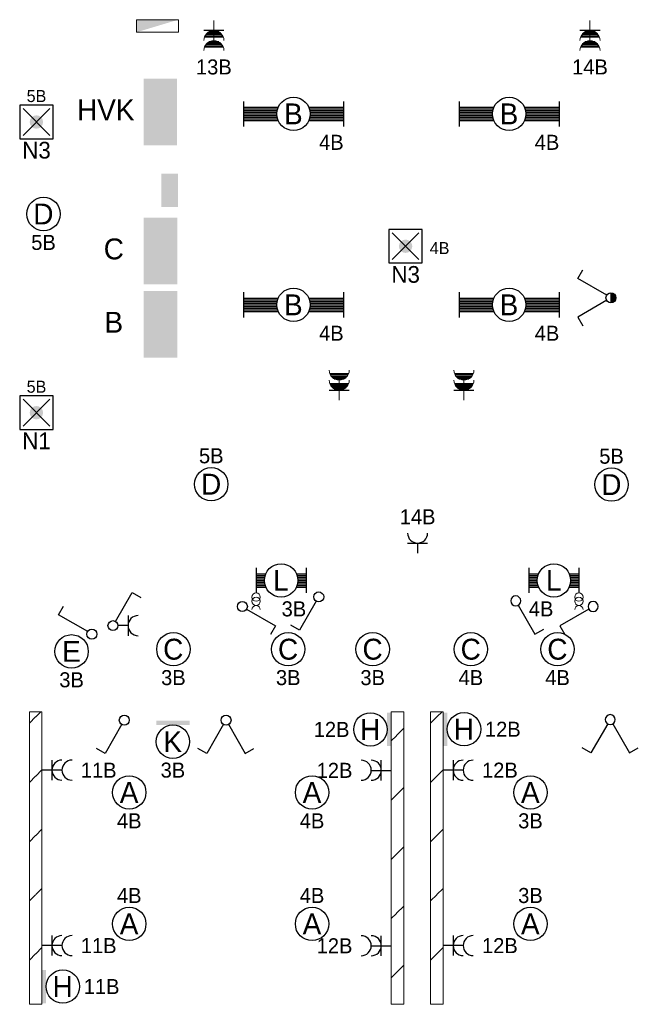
# Model space of a CAD drawing. Header units: millimetres. Extents: x 2866 to 82825, y 5804 to 55791.
# Tile 3 of 28: x 10022 to 17423, y 8045 to 19830. Entities that reach past the tile are written whole.
import ezdxf
from ezdxf.enums import TextEntityAlignment as Align

# ---------------------------------------------------------------- set-up
doc = ezdxf.new("R2010")
doc.units = ezdxf.units.MM
for name, color, linetype, lineweight in [('Level 14', 1, 'Continuous', 0), ('Level 16', 1, 'Continuous', 0), ('Level 18', 1, 'Continuous', 0), ('Level 19', 1, 'Continuous', 0), ('Level 20', 1, 'Continuous', 0), ('Level 52', 1, 'Continuous', 0)]:
    doc.layers.add(name, color=color, linetype=linetype, lineweight=lineweight)
doc.styles.add('Style-WORKING', font='WORKING.shx')

# ---------------------------------------------------------------- blocks, each defined once
blk = doc.blocks.new('EA8')
at = {"layer": 'Level 18', "color": 3, "linetype": 'Continuous', "lineweight": 25}
blk.add_circle((2.5, 0), 2, dxfattribs=at)
blk.add_solid([(0.5, -2), (0.5, 2), (0, -2), (0, 2)], dxfattribs=at)
at = {"layer": 'Level 18', "color": 1, "linetype": 'Continuous', "lineweight": 18, "style": 'Style-WORKING'}
blk.add_attdef('EA8_880', text='', height=1.8, dxfattribs=at).set_placement((2.8, 2.5), align=Align.CENTER)
at = {"layer": 'Level 18', "color": 2, "linetype": 'Continuous', "lineweight": 18, "style": 'Style-WORKING'}
blk.add_attdef('EA8_879', text='', height=2.5, dxfattribs=at).set_placement((2.48, 0), align=Align.MIDDLE_CENTER)
at = {"layer": 'Level 18', "color": 1, "linetype": 'Continuous', "lineweight": 18, "style": 'Style-WORKING'}
blk.add_attdef('EA8_882', text='', height=1.8, dxfattribs=at).set_placement((5, 0), align=Align.MIDDLE_LEFT)
blk.add_attdef('EA8_881', text='', height=1.8, dxfattribs=at).set_placement((2.8, -2.5), align=Align.TOP_CENTER)
blk = doc.blocks.new('EA7')
at = {"layer": 'Level 18', "color": 3, "linetype": 'Continuous', "lineweight": 25}
blk.add_circle((-2.5, 0), 2, dxfattribs=at)
blk.add_solid([(0, -2), (0, 2), (-0.5, -2), (-0.5, 2)], dxfattribs=at)
at = {"layer": 'Level 18', "color": 1, "linetype": 'Continuous', "lineweight": 18, "style": 'Style-WORKING'}
blk.add_attdef('EA7_1076', text='', height=1.8, dxfattribs=at).set_placement((-2.2, 2.5), align=Align.CENTER)
at = {"layer": 'Level 18', "color": 2, "linetype": 'Continuous', "lineweight": 18, "style": 'Style-WORKING'}
blk.add_attdef('EA7_1075', text='', height=2.5, dxfattribs=at).set_placement((-2.52, 0), align=Align.MIDDLE_CENTER)
at = {"layer": 'Level 18', "color": 1, "linetype": 'Continuous', "lineweight": 18, "style": 'Style-WORKING'}
blk.add_attdef('EA7_1077', text='', height=1.8, dxfattribs=at).set_placement((-5, 0), align=Align.MIDDLE_RIGHT)
blk.add_attdef('EA7_1078', text='', height=1.8, dxfattribs=at).set_placement((-2.2, -2.5), align=Align.TOP_CENTER)
blk = doc.blocks.new('EA9')
at = {"layer": 'Level 18', "color": 3, "linetype": 'Continuous', "lineweight": 25}
blk.add_circle((0, -2.5), 2, dxfattribs=at)
blk.add_solid([(-2, -0.5), (2, -0.5), (-2, 0), (2, 0)], dxfattribs=at)
at = {"layer": 'Level 18', "color": 1, "linetype": 'Continuous', "lineweight": 18, "style": 'Style-WORKING'}
blk.add_attdef('EA9_894', text='', height=1.8, dxfattribs=at).set_placement((-1.9, -2.5), align=Align.MIDDLE_RIGHT)
at = {"layer": 'Level 18', "color": 2, "linetype": 'Continuous', "lineweight": 18, "style": 'Style-WORKING'}
blk.add_attdef('EA9_893', text='', height=2.5, dxfattribs=at).set_placement((-0.02, -2.5), align=Align.MIDDLE_CENTER)
at = {"layer": 'Level 18', "color": 1, "linetype": 'Continuous', "lineweight": 18, "style": 'Style-WORKING'}
blk.add_attdef('EA9_895', text='', height=1.8, dxfattribs=at).set_placement((2.5, -2.5), align=Align.MIDDLE_LEFT)
blk.add_attdef('EA9_896', text='', height=1.8, dxfattribs=at).set_placement((0, -5), align=Align.TOP_CENTER)
blk = doc.blocks.new('EA1')
at = {"layer": 'Level 18', "color": 3, "linetype": 'Continuous', "lineweight": 25}
for p, q in [((-6, 1.5), (-6, -1.5)), ((6, 1.5), (6, -1.5)), ((-6, 0.8), (-1.82, 0.8)), ((-6, 0.6), (-1.9, 0.6)), ((-6, 0.4), (-1.95, 0.4)), ((-6, 0.2), (-2, 0.2)), ((-6, 0), (-2, 0)), ((1.82, 0.8), (6, 0.8)), ((1.9, 0.6), (6, 0.6)), ((1.95, 0.4), (6, 0.4)), ((2, 0.2), (6, 0.2)), ((2, 0), (6, 0)), ((-6, -0.2), (-2, -0.2)), ((-6, -0.4), (-1.95, -0.4)), ((-6, -0.6), (-1.9, -0.6)), ((-6, -0.8), (-1.82, -0.8)), ((1.82, -0.8), (6, -0.8)), ((1.9, -0.6), (6, -0.6)), ((1.95, -0.4), (6, -0.4)), ((2, -0.2), (6, -0.2))]:
    blk.add_line(p, q, dxfattribs=at)
blk.add_circle((0, 0), 2, dxfattribs=at)
at = {"layer": 'Level 18', "color": 1, "linetype": 'Continuous', "lineweight": 0, "style": 'Style-WORKING'}
blk.add_attdef('EA1_1945', (-6, 2.5), '', height=1.8, dxfattribs=at)
blk.add_attdef('EA1_1944', text='', height=1.8, dxfattribs=at).set_placement((6.6, 2.5), align=Align.RIGHT)
at = {"layer": 'Level 18', "color": 2, "linetype": 'Continuous', "lineweight": 18, "style": 'Style-WORKING'}
blk.add_attdef('EA1_1943', text='', height=2.5, dxfattribs=at).set_placement((-0.02, 0), align=Align.MIDDLE_CENTER)
at = {"layer": 'Level 18', "color": 1, "linetype": 'Continuous', "lineweight": 0, "style": 'Style-WORKING'}
blk.add_attdef('EA1_1946', text='', height=1.8, dxfattribs=at).set_placement((-6, -2.5), align=Align.TOP_LEFT)
blk.add_attdef('EA1_1947', text='', height=1.8, dxfattribs=at).set_placement((6, -2.5), align=Align.TOP_RIGHT)
blk = doc.blocks.new('ET1')
at = {"layer": 'Level 52', "color": 3, "linetype": 'Continuous', "lineweight": 0}
blk.add_solid([(-4, 0), (4, 0), (-4, 4), (4, 4)], dxfattribs=at)
at = {"layer": 'Level 52', "color": 2, "linetype": 'Continuous', "lineweight": 0, "style": 'Style-WORKING'}
for tag, p in [('ET1_2285', (1, 8.9)), ('ET1_2283', (-5, 2.4)), ('ET1_2284', (8, 2.4)), ('ET1_2286', (1, -4.52))]:
    blk.add_attdef(tag, text='', height=2.5, rotation=90, dxfattribs=at).set_placement(p, align=Align.CENTER)
for tag, p in [('ET1_2279', (0.4, 5)), ('ET1_2282', (-8.1, 0)), ('ET1_2281', (8.9, 0)), ('ET1_2280', (0.4, -4))]:
    blk.add_attdef(tag, text='', height=2.5, dxfattribs=at).set_placement(p, align=Align.CENTER)
blk = doc.blocks.new('EC6')
at = {"layer": 'Level 18', "color": 3, "linetype": 'Continuous', "lineweight": 25}
blk.add_circle((0, 0), 2, dxfattribs=at)
at = {"layer": 'Level 18', "color": 1, "linetype": 'Continuous', "lineweight": 18, "style": 'Style-WORKING'}
blk.add_attdef('EC6_900', text='', height=1.8, dxfattribs=at).set_placement((0.3, 2.5), align=Align.CENTER)
at = {"layer": 'Level 18', "color": 2, "linetype": 'Continuous', "lineweight": 18, "style": 'Style-WORKING'}
blk.add_attdef('EC6_899', text='', height=2.5, dxfattribs=at).set_placement((-0.02, 0), align=Align.MIDDLE_CENTER)
at = {"layer": 'Level 18', "color": 1, "linetype": 'Continuous', "lineweight": 18, "style": 'Style-WORKING'}
blk.add_attdef('EC6_901', text='', height=1.8, dxfattribs=at).set_placement((-1.9, 0), align=Align.MIDDLE_RIGHT)
blk.add_attdef('EC6_903', text='', height=1.8, dxfattribs=at).set_placement((2.5, 0), align=Align.MIDDLE_LEFT)
blk.add_attdef('EC6_902', text='', height=1.8, dxfattribs=at).set_placement((0.3, -2.5), align=Align.TOP_CENTER)
blk = doc.blocks.new('*U19')
at = {"layer": 'Level 18', "color": 3, "linetype": 'Continuous', "lineweight": 0, "extrusion": (0, 0, -1)}
for centre in [(-0.01, 0), (-1.01, 0)]:
    blk.add_circle(centre, 1, dxfattribs=at)
at = {"layer": 'Level 18', "color": 3, "linetype": 'Continuous', "lineweight": 0}
blk.add_arc((-1.99, 0), 1, 270.0063, 89.9937, dxfattribs=at)
blk = doc.blocks.new('EA0')
at = {"layer": 'Level 18', "color": 3, "linetype": 'Continuous', "lineweight": 25}
for p, q in [((-3, 1.5), (-3, -1.5)), ((3, 1.5), (3, -1.5)), ((-3, 0.8), (-1.82, 0.8)), ((-3, 0.6), (-1.9, 0.6)), ((-3, 0.4), (-1.95, 0.4)), ((-3, 0.2), (-2, 0.2)), ((1.82, 0.8), (3, 0.8)), ((1.9, 0.6), (3, 0.6)), ((1.95, 0.4), (3, 0.4)), ((2, 0.2), (3, 0.2)), ((-3, 0), (-2, 0)), ((-3, -0.2), (-2, -0.2)), ((-3, -0.4), (-1.95, -0.4)), ((-3, -0.6), (-1.9, -0.6)), ((-3, -0.8), (-1.82, -0.8)), ((1.82, -0.8), (3, -0.8)), ((1.9, -0.6), (3, -0.6)), ((1.95, -0.4), (3, -0.4)), ((2, 0), (3, 0)), ((2, -0.2), (3, -0.2))]:
    blk.add_line(p, q, dxfattribs=at)
blk.add_circle((0, 0.005), 2, dxfattribs=at)
at = {"layer": 'Level 18', "color": 1, "linetype": 'Continuous', "lineweight": 0, "style": 'Style-WORKING'}
blk.add_attdef('EA0_5843', text='', height=1.8, dxfattribs=at).set_placement((3.6, 2.5), align=Align.RIGHT)
blk.add_attdef('EA0_5844', (-3, 2.5), '', height=1.8, dxfattribs=at)
at = {"layer": 'Level 18', "color": 2, "linetype": 'Continuous', "lineweight": 18, "style": 'Style-WORKING'}
blk.add_attdef('EA0_5842', text='', height=2.4999, dxfattribs=at).set_placement((-0.02149, 0.00995), align=Align.MIDDLE_CENTER)
at = {"layer": 'Level 18', "color": 1, "linetype": 'Continuous', "lineweight": 0, "style": 'Style-WORKING'}
blk.add_attdef('EA0_5846', text='', height=1.8, dxfattribs=at).set_placement((3.6, -2.5), align=Align.TOP_RIGHT)
blk.add_attdef('EA0_5845', text='', height=1.8, dxfattribs=at).set_placement((-3, -2.5), align=Align.TOP_LEFT)
blk = doc.blocks.new('EL6')
at = {"layer": 'Level 16', "color": 3, "linetype": 'Continuous', "lineweight": 25}
for p, q in [((1.2, 1.2), (1.2, -1.2)), ((2.4, 0), (0, 0))]:
    blk.add_line(p, q, dxfattribs=at)
for centre in [(2.4, -0.01), (3.6, -0.01)]:
    blk.add_arc(centre, 1.2, 90, 270, dxfattribs=at)
at = {"layer": 'Level 16', "color": 2, "linetype": 'Continuous', "lineweight": 18, "style": 'Style-WORKING'}
blk.add_attdef('EL6_5904', text='', height=1.8, rotation=270, dxfattribs=at).set_placement((4.65, -0.3), align=Align.CENTER)
blk.add_attdef('EL6_5905', text='', height=1.8, rotation=90, dxfattribs=at).set_placement((4.65, 0.3), align=Align.TOP_CENTER)
blk.add_attdef('EL6_5907', text='', height=1.8, rotation=180, dxfattribs=at).set_placement((4.65, 0), align=Align.MIDDLE_RIGHT)
blk.add_attdef('EL6_5906', text='', height=1.8, dxfattribs=at).set_placement((4.65, 0), align=Align.MIDDLE_LEFT)
blk = doc.blocks.new('EL6_1')
at = {"layer": 'Level 16', "color": 3, "linetype": 'Continuous', "lineweight": 25}
for p, q in [((1.2, 1.2), (1.2, -1.2)), ((2.4, 0), (0, 0))]:
    blk.add_line(p, q, dxfattribs=at)
for centre in [(2.4, 0.005), (3.6, 0.005)]:
    blk.add_arc(centre, 1.2, 90, 270, dxfattribs=at)
at = {"layer": 'Level 16', "color": 2, "linetype": 'Continuous', "lineweight": 18, "style": 'Style-WORKING'}
blk.add_attdef('EL6_1_5922', text='', height=1.8, rotation=270, dxfattribs=at).set_placement((4.65, -0.3), align=Align.CENTER)
blk.add_attdef('EL6_1_5923', text='', height=1.8, rotation=90, dxfattribs=at).set_placement((4.65, 0.3), align=Align.TOP_CENTER)
blk.add_attdef('EL6_1_5925', text='', height=1.8, rotation=180, dxfattribs=at).set_placement((4.05, 0), align=Align.MIDDLE_RIGHT)
blk.add_attdef('EL6_1_5924', text='', height=1.8, dxfattribs=at).set_placement((4.65, 0), align=Align.MIDDLE_LEFT)
blk = doc.blocks.new('EL5')
at = {"layer": 'Level 16', "color": 3, "linetype": 'Continuous', "lineweight": 25}
for p, q in [((1.2, 1.2), (1.2, -1.2)), ((1.2, 0), (0, 0))]:
    blk.add_line(p, q, dxfattribs=at)
blk.add_arc((2.4, 0), 1.2, 90, 270, dxfattribs=at)
at = {"layer": 'Level 16', "color": 2, "linetype": 'Continuous', "lineweight": 18, "style": 'Style-WORKING'}
blk.add_attdef('EL5_8623', text='', height=1.8, rotation=270, dxfattribs=at).set_placement((3.45, -0.3), align=Align.CENTER)
blk.add_attdef('EL5_8624', text='', height=1.8, rotation=90, dxfattribs=at).set_placement((3.45, 0.3), align=Align.TOP_CENTER)
blk.add_attdef('EL5_8626', text='', height=1.8, rotation=180, dxfattribs=at).set_placement((2.85, 0), align=Align.MIDDLE_RIGHT)
blk.add_attdef('EL5_8625', text='', height=1.8, dxfattribs=at).set_placement((3.45, 0), align=Align.MIDDLE_LEFT)
blk = doc.blocks.new('EM1')
at = {"layer": 'Level 16', "color": 3, "linetype": 'Continuous', "lineweight": 25}
for p, q in [((1.2, 1.2), (1.2, -1.2)), ((1.35, 0.6), (1.35, -0.6)), ((1.52, 0.82), (1.52, -0.82)), ((1.68, 0.95), (1.68, -0.95)), ((1.85, 1.05), (1.85, -1.05)), ((2, 1.12), (2, -1.12)), ((2.55, 0.6), (2.55, -0.6)), ((2.72, 0.82), (2.72, -0.82)), ((2.88, 0.95), (2.88, -0.95)), ((3.05, 1.05), (3.05, -1.05)), ((3.2, 1.12), (3.2, -1.12))]:
    blk.add_line(p, q, dxfattribs=at)
at = {"layer": 'Level 16', "color": 3, "linetype": 'Continuous', "lineweight": 0}
blk.add_line((2.4, 0), (0, 0), dxfattribs=at)
for centre in [(2.4, 0), (3.6, 0)]:
    blk.add_arc(centre, 1.2, 90, 270, dxfattribs=at)
at = {"layer": 'Level 16', "color": 2, "linetype": 'Continuous', "lineweight": 0, "style": 'Style-WORKING'}
blk.add_attdef('EM1_8688', text='', height=1.8, rotation=270, dxfattribs=at).set_placement((4.65, -0.3), align=Align.CENTER)
blk.add_attdef('EM1_8689', text='', height=1.8, rotation=90, dxfattribs=at).set_placement((4.65, 0), align=Align.TOP_CENTER)
blk.add_attdef('EM1_8691', text='', height=1.8, rotation=180, dxfattribs=at).set_placement((4.05, 0), align=Align.MIDDLE_RIGHT)
blk.add_attdef('EM1_8690', text='', height=1.8, dxfattribs=at).set_placement((4.65, 0), align=Align.MIDDLE_LEFT)
blk = doc.blocks.new('EI6')
at = {"layer": 'Level 19', "color": 3, "linetype": 'Continuous', "lineweight": 25}
for p, q in [((-2.3, 3.98), (-3.35, 3.38)), ((-0.3, 0.5), (-2.3, 3.98)), ((0.3, 0.5), (2.3, 3.98)), ((2.3, 3.98), (3.35, 3.38)), ((0.6, 0), (-0.6, 0)), ((0.58, -0.15), (-0.58, -0.15)), ((0.5, -0.32), (-0.5, -0.32)), ((0.35, -0.48), (-0.35, -0.48))]:
    blk.add_line(p, q, dxfattribs=at)
blk.add_circle((0, 0), 0.6, dxfattribs=at)
at = {"layer": 'Level 19', "color": 1, "linetype": 'Continuous', "lineweight": 0, "style": 'Style-WORKING'}
for tag, p in [('EI6_8733', (-2.42, 4.4)), ('EI6_8729', (2.42, 4.4))]:
    blk.add_attdef(tag, text='', height=1.8, rotation=270, dxfattribs=at).set_placement(p, align=Align.MIDDLE_RIGHT)
for tag, p in [('EI6_8734', (-2.42, 5)), ('EI6_8730', (2.42, 5))]:
    blk.add_attdef(tag, text='', height=1.8, rotation=90, dxfattribs=at).set_placement(p, align=Align.MIDDLE_LEFT)
for tag, p in [('EI6_8735', (-2.72, 4.5)), ('EI6_8731', (2.12, 4.5))]:
    blk.add_attdef(tag, text='', height=1.8, rotation=180, dxfattribs=at).set_placement(p, align=Align.TOP_CENTER)
for tag, p in [('EI6_8732', (-2.12, 4.5)), ('EI6_8728', (2.72, 4.5))]:
    blk.add_attdef(tag, text='', height=1.8, dxfattribs=at).set_placement(p, align=Align.CENTER)
blk = doc.blocks.new('ET2')
at = {"layer": 'Level 52', "color": 3, "linetype": 'Continuous', "lineweight": 0, "flags": 128}
blk.add_lwpolyline([(-5, 0), (5, 0), (5, 3), (-5, 3), (-5, 0)], close=True, dxfattribs=at)
at = {"layer": 'Level 52', "color": 3, "linetype": 'Continuous', "lineweight": 0, "extrusion": (0, 0, -1)}
blk.add_solid([(5, 0), (-5, 3), (-5, 0)], dxfattribs=at)
at = {"layer": 'Level 52', "color": 2, "linetype": 'Continuous', "lineweight": 0, "style": 'Style-WORKING'}
for tag, p in [('ET2_8989', (1, 6.39984)), ('ET2_8987', (-6, 2.39984)), ('ET2_8988', (9, 2.39984)), ('ET2_8990', (1, -2.60016))]:
    blk.add_attdef(tag, text='', height=2.49984, rotation=90, dxfattribs=at).set_placement(p, align=Align.CENTER)
for tag, p in [('ET2_8983', (0.39984, 4)), ('ET2_8986', (-8.60016, 0)), ('ET2_8985', (9.39984, 0)), ('ET2_8984', (0.39984, -4))]:
    blk.add_attdef(tag, text='', height=2.49984, dxfattribs=at).set_placement(p, align=Align.CENTER)
blk = doc.blocks.new('EL6_2')
at = {"layer": 'Level 16', "color": 3, "linetype": 'Continuous', "lineweight": 25}
for p, q in [((1.2, 1.2), (1.2, -1.2)), ((2.4, 0), (0, 0))]:
    blk.add_line(p, q, dxfattribs=at)
for centre in [(2.4, 0), (3.6, 0)]:
    blk.add_arc(centre, 1.2, 90, 270, dxfattribs=at)
at = {"layer": 'Level 16', "color": 2, "linetype": 'Continuous', "lineweight": 18, "style": 'Style-WORKING'}
blk.add_attdef('EL6_2_6265', text='', height=1.8, rotation=270, dxfattribs=at).set_placement((4.66, -0.3), align=Align.CENTER)
blk.add_attdef('EL6_2_6266', text='', height=1.8, rotation=90, dxfattribs=at).set_placement((4.66, 0), align=Align.TOP_CENTER)
blk.add_attdef('EL6_2_6268', text='', height=1.8, rotation=180, dxfattribs=at).set_placement((4.06, 0), align=Align.MIDDLE_RIGHT)
blk.add_attdef('EL6_2_6267', text='', height=1.8, dxfattribs=at).set_placement((4.66, 0), align=Align.MIDDLE_LEFT)
blk = doc.blocks.new('EH6')
at = {"layer": 'Level 19', "color": 3, "linetype": 'Continuous', "lineweight": 25}
for p, q in [((-2.3, 3.98), (-3.34, 3.38)), ((-0.3, 0.5), (-2.3, 3.98)), ((0.3, 0.5), (2.3, 3.98)), ((2.3, 3.98), (3.36, 3.38))]:
    blk.add_line(p, q, dxfattribs=at)
blk.add_circle((0.005, 0), 0.6, dxfattribs=at)
at = {"layer": 'Level 19', "color": 1, "linetype": 'Continuous', "lineweight": 0, "style": 'Style-WORKING'}
for tag, p in [('EH6_6298', (-2.42, 4.4)), ('EH6_6294', (2.42, 4.4))]:
    blk.add_attdef(tag, text='', height=1.8, rotation=270, dxfattribs=at).set_placement(p, align=Align.MIDDLE_RIGHT)
for tag, p in [('EH6_6299', (-2.42, 5)), ('EH6_6295', (2.42, 5))]:
    blk.add_attdef(tag, text='', height=1.8, rotation=90, dxfattribs=at).set_placement(p, align=Align.MIDDLE_LEFT)
for tag, p in [('EH6_6300', (-2.72, 4.5)), ('EH6_6296', (2.12, 4.5))]:
    blk.add_attdef(tag, text='', height=1.8, rotation=180, dxfattribs=at).set_placement(p, align=Align.TOP_CENTER)
for tag, p in [('EH6_6297', (-2.12, 4.5)), ('EH6_6293', (2.72, 4.5))]:
    blk.add_attdef(tag, text='', height=1.8, dxfattribs=at).set_placement(p, align=Align.CENTER)
blk = doc.blocks.new('EH0')
at = {"layer": 'Level 19', "color": 3, "linetype": 'Continuous', "lineweight": 25}
for p, q in [((0.3, 0.5), (2.3, 3.98)), ((2.3, 3.98), (3.34, 3.38))]:
    blk.add_line(p, q, dxfattribs=at)
blk.add_circle((-0.005, 0), 0.6, dxfattribs=at)
at = {"layer": 'Level 19', "color": 1, "linetype": 'Continuous', "lineweight": 0, "style": 'Style-WORKING'}
blk.add_attdef('EH0_6284', text='', height=1.8, rotation=270, dxfattribs=at).set_placement((2.42, 4.4), align=Align.MIDDLE_RIGHT)
blk.add_attdef('EH0_6285', text='', height=1.8, rotation=90, dxfattribs=at).set_placement((2.42, 5), align=Align.MIDDLE_LEFT)
blk.add_attdef('EH0_6286', text='', height=1.8, rotation=180, dxfattribs=at).set_placement((2.12, 4.5), align=Align.TOP_CENTER)
blk.add_attdef('EH0_6283', text='', height=1.8, dxfattribs=at).set_placement((2.72, 4.5), align=Align.CENTER)
blk = doc.blocks.new('EK1')
at = {"layer": 'Level 19', "color": 3, "linetype": 'Continuous', "lineweight": 25}
for p, q in [((0.3, 0.5), (2.3, 3.98)), ((2.3, 3.98), (3.34, 3.38)), ((1.8, 1.2), (1.8, -1.2)), ((1.8, 0), (0.6, 0))]:
    blk.add_line(p, q, dxfattribs=at)
blk.add_circle((0, 0), 0.6, dxfattribs=at)
blk.add_arc((3, 0), 1.2, 90, 270, dxfattribs=at)
at = {"layer": 'Level 19', "color": 1, "linetype": 'Continuous', "lineweight": 0, "style": 'Style-WORKING'}
blk.add_attdef('EK1_6324', text='', height=1.8, rotation=270, dxfattribs=at).set_placement((2.42, 4.4), align=Align.MIDDLE_RIGHT)
blk.add_attdef('EK1_6325', text='', height=1.8, rotation=90, dxfattribs=at).set_placement((2.42, 5), align=Align.MIDDLE_LEFT)
blk.add_attdef('EK1_6326', text='', height=1.8, rotation=180, dxfattribs=at).set_placement((2.12, 4.5), align=Align.TOP_CENTER)
blk.add_attdef('EK1_6323', text='', height=1.8, dxfattribs=at).set_placement((2.72, 4.5), align=Align.CENTER)
at = {"layer": 'Level 19', "color": 2, "linetype": 'Continuous', "lineweight": 0, "style": 'Style-WORKING'}
blk.add_attdef('EK1_6329', text='', height=1.8, rotation=270, dxfattribs=at).set_placement((4.04, -0.3), align=Align.CENTER)
blk.add_attdef('EK1_6330', text='', height=1.8, rotation=90, dxfattribs=at).set_placement((4.04, 0.3), align=Align.TOP_CENTER)
blk.add_attdef('EK1_6332', text='', height=1.8, rotation=180, dxfattribs=at).set_placement((3.44, 0), align=Align.MIDDLE_RIGHT)
blk.add_attdef('EK1_6331', text='', height=1.8, dxfattribs=at).set_placement((4.04, 0), align=Align.MIDDLE_LEFT)
blk = doc.blocks.new('ED9_1')
at = {"layer": 'Level 20', "linetype": 'Continuous', "lineweight": 35}
h = blk.add_hatch(color=4, dxfattribs=at)
edge = h.paths.add_edge_path()
edge.add_arc((0, 0), 0.8, 0, 360)
at = {"layer": 'Level 20', "color": 3, "linetype": 'Continuous', "lineweight": 25}
for p, q in [((2, 2), (-2, 2)), ((-2, 2), (-2, -2)), ((2, -2), (2, 2)), ((-2, -2), (2, -2))]:
    blk.add_line(p, q, dxfattribs=at)
at = {"layer": 'Level 20', "color": 4, "linetype": 'Continuous', "lineweight": 35}
for p, q in [((-1.6, 1.6), (1.6, -1.6)), ((-1.6, -1.6), (1.6, 1.6))]:
    blk.add_line(p, q, dxfattribs=at)
at = {"layer": 'Level 20', "color": 2, "linetype": 'Continuous', "lineweight": 25, "style": 'Style-WORKING'}
blk.add_attdef('ED9_1_13027', text='', height=2, dxfattribs=at).set_placement((0.34, 2.71), align=Align.CENTER)
at = {"layer": 'Level 20', "color": 1, "linetype": 'Continuous', "lineweight": 18, "style": 'Style-WORKING'}
blk.add_attdef('ED9_1_13024', text='', height=1.44, dxfattribs=at).set_placement((0.01, 2.39), align=Align.CENTER)
at = {"layer": 'Level 20', "color": 2, "linetype": 'Continuous', "lineweight": 25, "style": 'Style-WORKING'}
blk.add_attdef('ED9_1_13025', text='', height=2, dxfattribs=at).set_placement((-2.05, -0.94), align=Align.RIGHT)
at = {"layer": 'Level 20', "color": 1, "linetype": 'Continuous', "lineweight": 18, "style": 'Style-WORKING'}
blk.add_attdef('ED9_1_13020', text='', height=1.44, dxfattribs=at).set_placement((-2.24, -0.94), align=Align.RIGHT)
blk.add_attdef('ED9_1_13021', (2.89, -0.94), '', height=1.44, dxfattribs=at)
at = {"layer": 'Level 20', "color": 2, "linetype": 'Continuous', "lineweight": 25, "style": 'Style-WORKING'}
blk.add_attdef('ED9_1_13026', (2.89, -0.94), '', height=2, dxfattribs=at)
blk.add_attdef('ED9_1_13028', text='', height=2, dxfattribs=at).set_placement((0.01, -2.37), align=Align.TOP_CENTER)
at = {"layer": 'Level 20', "color": 1, "linetype": 'Continuous', "lineweight": 18, "style": 'Style-WORKING'}
blk.add_attdef('ED9_1_13022', text='', height=1.44, dxfattribs=at).set_placement((0.24, -2.54), align=Align.TOP_CENTER)

msp = doc.modelspace()

# ---------------------------------------------------------------- hatches: boundary and pattern name
at = {"layer": 'Level 14', "linetype": 'Continuous', "lineweight": 18}
h = msp.add_hatch(dxfattribs=at)
h.set_pattern_fill('EZ7', color=2, style=0, pattern_type=2)
h.set_pattern_definition([(45, (10212.9, 10775.1), (-709, 6e-14), [1001.26, -1.41])])
h.paths.add_polyline_path([(10138, 11547), (10138, 8047), (10288, 8047), (10288, 11547)])
h = msp.add_hatch(dxfattribs=at)
h.set_pattern_fill('EZ7', color=2, style=0, pattern_type=2)
h.set_pattern_definition([(45, (14530.56, 9842.47), (-709, 6e-14), [1001.26, -1.41])])
h.paths.add_polyline_path([(14618, 8045), (14618, 11545), (14468, 11545), (14468, 8045)])
h = msp.add_hatch(dxfattribs=at)
h.set_pattern_fill('EZ7', color=2, style=0, pattern_type=2)
h.set_pattern_definition([(45, (15012.9, 10775.1), (-709, 6e-14), [1001.26, -1.41])])
h.paths.add_polyline_path([(14938, 11547), (14938, 8047), (15088, 8047), (15088, 11547)])

# ---------------------------------------------------------------- linework, layer by layer
at = {"layer": 'Level 14', "color": 3, "linetype": 'CONTINUOUS', "lineweight": 0}
for p, q in [((10138, 11547), (10213, 11547)), ((10138, 11547), (10138, 8047)), ((10288, 11547), (10213, 11547)), ((10288, 11547), (10288, 8047)), ((14468, 8045), (14468, 11545)), ((14468, 11545), (14543, 11545)), ((14618, 11545), (14543, 11545)), ((14618, 8045), (14618, 11545)), ((14938, 11547), (15013, 11547)), ((14938, 11547), (14938, 8047)), ((15088, 11547), (15013, 11547)), ((15088, 11547), (15088, 8047)), ((10138, 8047), (10213, 8047)), ((10288, 8047), (10213, 8047)), ((14468, 8045), (14543, 8045)), ((14618, 8045), (14543, 8045)), ((14938, 8047), (15013, 8047)), ((15088, 8047), (15013, 8047))]:
    msp.add_line(p, q, dxfattribs=at)

# ---------------------------------------------------------------- block references
at = {"layer": 'Level 16', "color": 3, "linetype": 'Continuous', "lineweight": 0, "xscale": 100, "yscale": 100, "zscale": 100, "rotation": 270}
for p, values in [((12345, 19819), {'EM1_8689': '13B'}), ((16845, 19819), {'EM1_8689': '14B'})]:
    msp.add_blockref('EM1', p, dxfattribs=at).add_auto_attribs(values)
at = {"layer": 'Level 16', "color": 3, "linetype": 'Continuous', "lineweight": 0, "xscale": 100, "yscale": 100, "zscale": 100, "rotation": 90}
for p in [(13845, 15276), (15337, 15276)]:
    msp.add_blockref('EM1', p, dxfattribs=at)
at = {"layer": 'Level 16', "color": 3, "linetype": 'Continuous', "lineweight": 25}
ref = msp.add_blockref('EL5', (14783, 13445), dxfattribs=dict(at, xscale=100, yscale=100, zscale=100, rotation=90))
ref.add_attrib('EL5_8623', '14B', dxfattribs={"color": 2, "linetype": 'Continuous', "lineweight": 18, "height": 180, "style": 'Style-WORKING'}).set_placement((14783, 13790), align=Align.CENTER)
at = {"layer": 'Level 16', "color": 3, "linetype": 'Continuous', "lineweight": 25, "xscale": 100, "yscale": 100, "zscale": 100}
for p in [(10288, 10847), (10288, 8747)]:
    msp.add_blockref('EL6_1', p, dxfattribs=at).add_auto_attribs({'EL6_1_5924': '11B'})
at = {"layer": 'Level 16', "color": 3, "linetype": 'Continuous', "lineweight": 25, "xscale": 100, "yscale": 100, "zscale": 100, "rotation": 180}
for p in [(14468, 10845), (14468, 8745)]:
    msp.add_blockref('EL6', p, dxfattribs=at).add_auto_attribs({'EL6_5907': '12B'})
at = {"layer": 'Level 16', "color": 3, "linetype": 'Continuous', "lineweight": 25}
ref = msp.add_blockref('EL6_2', (15088, 10847), dxfattribs=dict(at, xscale=100, yscale=100, zscale=100))
ref.add_attrib('EL6_2_6267', '12B', dxfattribs={"color": 2, "linetype": 'Continuous', "lineweight": 18, "height": 180, "style": 'Style-WORKING'}).set_placement((15553, 10847), align=Align.MIDDLE_LEFT)
ref = msp.add_blockref('EL6_2', (15088, 8747), dxfattribs=dict(at, xscale=100, yscale=100, zscale=100))
ref.add_attrib('EL6_2_6267', '12B', dxfattribs={"color": 2, "linetype": 'Continuous', "lineweight": 18, "height": 180, "style": 'Style-WORKING'}).set_placement((15553, 8747), align=Align.MIDDLE_LEFT)
at = {"layer": 'Level 18', "color": 3, "linetype": 'Continuous', "lineweight": 25, "xscale": 100, "yscale": 100, "zscale": 100}
for name, p, values in [('EA1', (13298, 18702), {'EA1_1943': 'B', 'EA1_1947': '4B'}), ('EA1', (15878, 18702), {'EA1_1943': 'B', 'EA1_1947': '4B'}), ('EA1', (13298, 16417), {'EA1_1943': 'B', 'EA1_1947': '4B'}), ('EA1', (15878, 16417), {'EA1_1943': 'B', 'EA1_1947': '4B'}), ('EA0', (16413, 13118), {'EA0_5842': 'L', 'EA0_5845': '4B'}), ('EA9', (11855, 11438), {'EA9_893': 'K', 'EA9_896': '3B'}), ('EA7', (14468, 11335), {'EA7_1075': 'H', 'EA7_1077': '12B'}), ('EA8', (15088, 11337), {'EA8_879': 'H', 'EA8_882': '12B'}), ('EA8', (10288, 8257), {'EA8_879': 'H', 'EA8_882': '11B'})]:
    msp.add_blockref(name, p, dxfattribs=at).add_auto_attribs(values)
at = {"layer": 'Level 18', "color": 3, "linetype": 'Continuous', "lineweight": 25}
ref = msp.add_blockref('EC6', (10307, 17504), dxfattribs=dict(at, xscale=100, yscale=100, zscale=100))
ref.add_attrib('EC6_899', 'D', dxfattribs={"color": 2, "linetype": 'Continuous', "lineweight": 18, "height": 250, "style": 'Style-WORKING'}).set_placement((10305, 17504), align=Align.MIDDLE_CENTER)
ref.add_attrib('EC6_902', '5B', dxfattribs={"color": 1, "linetype": 'Continuous', "lineweight": 18, "height": 180, "style": 'Style-WORKING'}).set_placement((10307, 17254), align=Align.TOP_CENTER)
ref = msp.add_blockref('EC6', (12314, 14270), dxfattribs=dict(at, xscale=100, yscale=100, zscale=100))
ref.add_attrib('EC6_899', 'D', dxfattribs={"color": 2, "linetype": 'Continuous', "lineweight": 18, "height": 250, "style": 'Style-WORKING'}).set_placement((12313, 14270), align=Align.MIDDLE_CENTER)
ref.add_attrib('EC6_900', '5B', dxfattribs={"color": 1, "linetype": 'Continuous', "lineweight": 18, "height": 180, "style": 'Style-WORKING'}).set_placement((12314, 14520), align=Align.CENTER)
ref = msp.add_blockref('EC6', (17103, 14265), dxfattribs=dict(at, xscale=100, yscale=100, zscale=100))
ref.add_attrib('EC6_899', 'D', dxfattribs={"color": 2, "linetype": 'Continuous', "lineweight": 18, "height": 250, "style": 'Style-WORKING'}).set_placement((17101, 14265), align=Align.MIDDLE_CENTER)
ref.add_attrib('EC6_900', '5B', dxfattribs={"color": 1, "linetype": 'Continuous', "lineweight": 18, "height": 180, "style": 'Style-WORKING'}).set_placement((17103, 14515), align=Align.CENTER)
ref = msp.add_blockref('EA0', (13150, 13118), dxfattribs=dict(at, xscale=100, yscale=100, zscale=100))
ref.add_attrib('EA0_5842', 'L', dxfattribs={"color": 2, "linetype": 'Continuous', "lineweight": 18, "height": 250, "style": 'Style-WORKING'}).set_placement((13147, 13119), align=Align.MIDDLE_CENTER)
ref.add_attrib('EA0_5846', '3B', dxfattribs={"color": 1, "linetype": 'Continuous', "lineweight": 0, "height": 180, "style": 'Style-WORKING'}).set_placement((13450, 12868), align=Align.TOP_RIGHT)
at = {"layer": 'Level 18', "color": 3, "linetype": 'Continuous', "lineweight": 0, "xscale": 50, "yscale": 50, "zscale": 50, "rotation": 90}
msp.add_blockref('*U19', (12850, 12868), dxfattribs=at)
at = {"layer": 'Level 18', "color": 3, "linetype": 'Continuous', "lineweight": 0, "extrusion": (0, 0, -1), "xscale": 50, "yscale": 50, "zscale": 50, "rotation": 90}
msp.add_blockref('*U19', (-16713, 12868), dxfattribs=at)
at = {"layer": 'Level 18', "color": 3, "linetype": 'Continuous', "lineweight": 25}
ref = msp.add_blockref('EC6', (11861, 12295), dxfattribs=dict(at, xscale=100, yscale=100, zscale=100))
ref.add_attrib('EC6_899', 'C', dxfattribs={"color": 2, "linetype": 'Continuous', "lineweight": 18, "height": 250, "style": 'Style-WORKING'}).set_placement((11859, 12295), align=Align.MIDDLE_CENTER)
ref.add_attrib('EC6_902', '3B', dxfattribs={"color": 1, "linetype": 'Continuous', "lineweight": 18, "height": 180, "style": 'Style-WORKING'}).set_placement((11861, 12045), align=Align.TOP_CENTER)
ref = msp.add_blockref('EC6', (13235, 12295), dxfattribs=dict(at, xscale=100, yscale=100, zscale=100))
ref.add_attrib('EC6_899', 'C', dxfattribs={"color": 2, "linetype": 'Continuous', "lineweight": 18, "height": 250, "style": 'Style-WORKING'}).set_placement((13233, 12295), align=Align.MIDDLE_CENTER)
ref.add_attrib('EC6_902', '3B', dxfattribs={"color": 1, "linetype": 'Continuous', "lineweight": 18, "height": 180, "style": 'Style-WORKING'}).set_placement((13235, 12045), align=Align.TOP_CENTER)
ref = msp.add_blockref('EC6', (14245, 12295), dxfattribs=dict(at, xscale=100, yscale=100, zscale=100))
ref.add_attrib('EC6_899', 'C', dxfattribs={"color": 2, "linetype": 'Continuous', "lineweight": 18, "height": 250, "style": 'Style-WORKING'}).set_placement((14244, 12295), align=Align.MIDDLE_CENTER)
ref.add_attrib('EC6_902', '3B', dxfattribs={"color": 1, "linetype": 'Continuous', "lineweight": 18, "height": 180, "style": 'Style-WORKING'}).set_placement((14245, 12045), align=Align.TOP_CENTER)
ref = msp.add_blockref('EC6', (15420, 12295), dxfattribs=dict(at, xscale=100, yscale=100, zscale=100))
ref.add_attrib('EC6_899', 'C', dxfattribs={"color": 2, "linetype": 'Continuous', "lineweight": 18, "height": 250, "style": 'Style-WORKING'}).set_placement((15418, 12295), align=Align.MIDDLE_CENTER)
ref.add_attrib('EC6_902', '4B', dxfattribs={"color": 1, "linetype": 'Continuous', "lineweight": 18, "height": 180, "style": 'Style-WORKING'}).set_placement((15420, 12045), align=Align.TOP_CENTER)
ref = msp.add_blockref('EC6', (16457, 12295), dxfattribs=dict(at, xscale=100, yscale=100, zscale=100))
ref.add_attrib('EC6_899', 'C', dxfattribs={"color": 2, "linetype": 'Continuous', "lineweight": 18, "height": 250, "style": 'Style-WORKING'}).set_placement((16455, 12295), align=Align.MIDDLE_CENTER)
ref.add_attrib('EC6_902', '4B', dxfattribs={"color": 1, "linetype": 'Continuous', "lineweight": 18, "height": 180, "style": 'Style-WORKING'}).set_placement((16457, 12045), align=Align.TOP_CENTER)
ref = msp.add_blockref('EC6', (10643, 12269), dxfattribs=dict(at, xscale=100, yscale=100, zscale=100))
ref.add_attrib('EC6_899', 'E', dxfattribs={"color": 2, "linetype": 'Continuous', "lineweight": 18, "height": 250, "style": 'Style-WORKING'}).set_placement((10641, 12269), align=Align.MIDDLE_CENTER)
ref.add_attrib('EC6_902', '3B', dxfattribs={"color": 1, "linetype": 'Continuous', "lineweight": 18, "height": 180, "style": 'Style-WORKING'}).set_placement((10643, 12019), align=Align.TOP_CENTER)
ref = msp.add_blockref('EC6', (11333, 10581), dxfattribs=dict(at, xscale=100, yscale=100, zscale=100))
ref.add_attrib('EC6_899', 'A', dxfattribs={"color": 2, "linetype": 'Continuous', "lineweight": 18, "height": 250, "style": 'Style-WORKING'}).set_placement((11331, 10581), align=Align.MIDDLE_CENTER)
ref.add_attrib('EC6_902', '4B', dxfattribs={"color": 1, "linetype": 'Continuous', "lineweight": 18, "height": 180, "style": 'Style-WORKING'}).set_placement((11333, 10331), align=Align.TOP_CENTER)
ref = msp.add_blockref('EC6', (13520, 10581), dxfattribs=dict(at, xscale=100, yscale=100, zscale=100))
ref.add_attrib('EC6_899', 'A', dxfattribs={"color": 2, "linetype": 'Continuous', "lineweight": 18, "height": 250, "style": 'Style-WORKING'}).set_placement((13519, 10581), align=Align.MIDDLE_CENTER)
ref.add_attrib('EC6_902', '4B', dxfattribs={"color": 1, "linetype": 'Continuous', "lineweight": 18, "height": 180, "style": 'Style-WORKING'}).set_placement((13520, 10331), align=Align.TOP_CENTER)
ref = msp.add_blockref('EC6', (16133, 10581), dxfattribs=dict(at, xscale=100, yscale=100, zscale=100))
ref.add_attrib('EC6_899', 'A', dxfattribs={"color": 2, "linetype": 'Continuous', "lineweight": 18, "height": 250, "style": 'Style-WORKING'}).set_placement((16131, 10581), align=Align.MIDDLE_CENTER)
ref.add_attrib('EC6_902', '3B', dxfattribs={"color": 1, "linetype": 'Continuous', "lineweight": 18, "height": 180, "style": 'Style-WORKING'}).set_placement((16133, 10331), align=Align.TOP_CENTER)
ref = msp.add_blockref('EC6', (11333, 9007), dxfattribs=dict(at, xscale=100, yscale=100, zscale=100))
ref.add_attrib('EC6_899', 'A', dxfattribs={"color": 2, "linetype": 'Continuous', "lineweight": 18, "height": 250, "style": 'Style-WORKING'}).set_placement((11331, 9007), align=Align.MIDDLE_CENTER)
ref.add_attrib('EC6_900', '4B', dxfattribs={"color": 1, "linetype": 'Continuous', "lineweight": 18, "height": 180, "style": 'Style-WORKING'}).set_placement((11333, 9257), align=Align.CENTER)
ref = msp.add_blockref('EC6', (13520, 9007), dxfattribs=dict(at, xscale=100, yscale=100, zscale=100))
ref.add_attrib('EC6_899', 'A', dxfattribs={"color": 2, "linetype": 'Continuous', "lineweight": 18, "height": 250, "style": 'Style-WORKING'}).set_placement((13519, 9007), align=Align.MIDDLE_CENTER)
ref.add_attrib('EC6_900', '4B', dxfattribs={"color": 1, "linetype": 'Continuous', "lineweight": 18, "height": 180, "style": 'Style-WORKING'}).set_placement((13520, 9257), align=Align.CENTER)
ref = msp.add_blockref('EC6', (16133, 9007), dxfattribs=dict(at, xscale=100, yscale=100, zscale=100))
ref.add_attrib('EC6_899', 'A', dxfattribs={"color": 2, "linetype": 'Continuous', "lineweight": 18, "height": 250, "style": 'Style-WORKING'}).set_placement((16131, 9007), align=Align.MIDDLE_CENTER)
ref.add_attrib('EC6_900', '3B', dxfattribs={"color": 1, "linetype": 'Continuous', "lineweight": 18, "height": 180, "style": 'Style-WORKING'}).set_placement((16133, 9257), align=Align.CENTER)
at = {"layer": 'Level 19', "color": 3, "linetype": 'Continuous', "lineweight": 25, "xscale": 100, "yscale": 100, "zscale": 100}
for name, p, rotation in [('EI6', (17096, 16501), 90), ('EH0', (13599, 12921), 180), ('EH0', (12686, 12806), 270), ('EH0', (10886, 12475), 90), ('EH0', (11273, 11446), 180), ('EH6', (12491, 11446), 180)]:
    msp.add_blockref(name, p, dxfattribs=dict(at, rotation=rotation))
msp.add_blockref('EK1', (11138, 12577), dxfattribs=at)
at = {"layer": 'Level 19', "color": 3, "linetype": 'Continuous', "lineweight": 25, "extrusion": (0, 0, -1), "xscale": 100, "yscale": 100, "zscale": 100}
for name, p, rotation in [('EH0', (-15957, 12873), 180), ('EH0', (-16882, 12806), 270), ('EH6', (-17087, 11452), 180)]:
    msp.add_blockref(name, p, dxfattribs=dict(at, rotation=rotation))
at = {"layer": 'Level 20', "color": 4, "linetype": 'Continuous', "lineweight": 35, "xscale": 100, "yscale": 100, "zscale": 100}
for p, values in [((10222, 18605), {'ED9_1_13024': '5B', 'ED9_1_13028': 'N3'}), ((10222, 15126), {'ED9_1_13024': '5B', 'ED9_1_13028': 'N1'})]:
    msp.add_blockref('ED9_1', p, dxfattribs=at).add_auto_attribs(values)
at = {"layer": 'Level 20', "color": 4, "linetype": 'Continuous', "lineweight": 35}
ref = msp.add_blockref('ED9_1', (14639, 17118), dxfattribs=dict(at, xscale=100, yscale=100, zscale=100))
ref.add_attrib('ED9_1_13021', '4B', (14928, 17024), dxfattribs={"color": 1, "linetype": 'Continuous', "lineweight": 18, "height": 144, "style": 'Style-WORKING'})
ref.add_attrib('ED9_1_13028', 'N3', dxfattribs={"color": 2, "linetype": 'Continuous', "lineweight": 25, "height": 200, "style": 'Style-WORKING'}).set_placement((14640, 16881), align=Align.TOP_CENTER)
at = {"layer": 'Level 52', "color": 3, "linetype": 'Continuous', "lineweight": 0, "xscale": 50, "yscale": 50, "zscale": 50, "rotation": 180}
msp.add_blockref('ET2', (11671, 19830), dxfattribs=at)
at = {"layer": 'Level 52', "color": 2, "linetype": 'Continuous', "lineweight": 0, "xscale": 100, "yscale": 100, "zscale": 100, "rotation": 270}
for p, values in [((11504, 18725), {'ET1_2286': 'HVK'}), ((11507, 17061), {'ET1_2286': '  C'}), ((11507, 16183), {'ET1_2286': '  B'})]:
    msp.add_blockref('ET1', p, dxfattribs=at).add_auto_attribs(values)
at = {"layer": 'Level 52', "color": 2, "linetype": 'Continuous', "lineweight": 0, "xscale": 50, "yscale": 50, "zscale": 50, "rotation": 90}
msp.add_blockref('ET1', (11915, 17788), dxfattribs=at)

doc.saveas('drawing.dxf')
